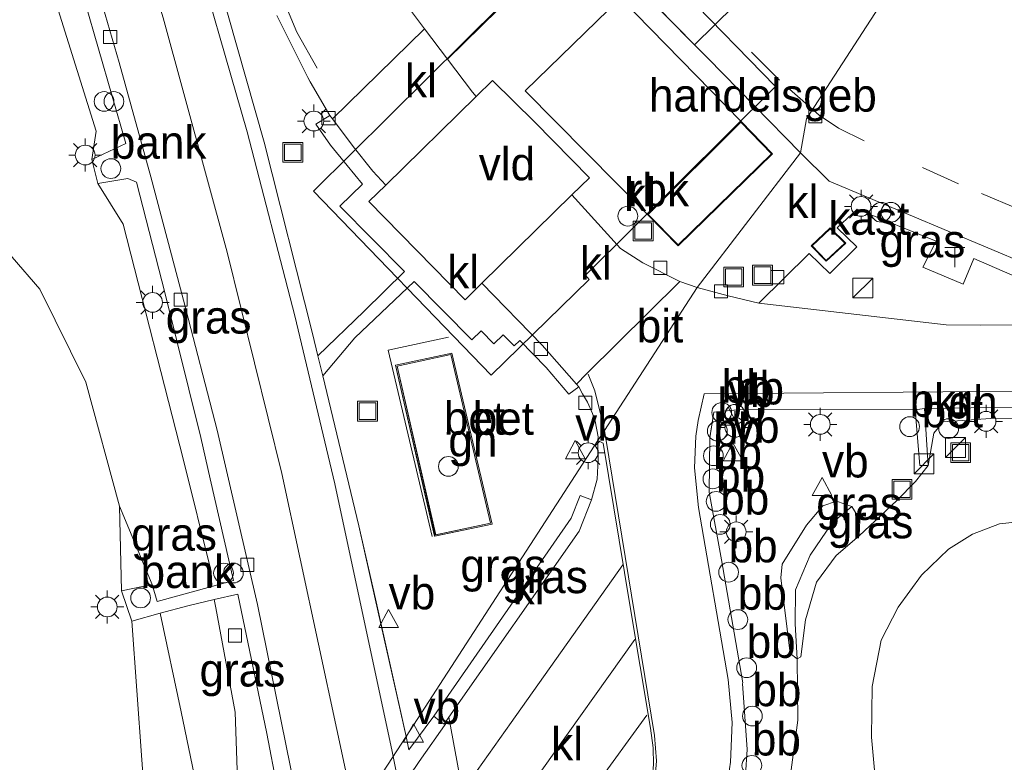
# Model space of a CAD drawing. Header units: millimetres. Extents: x 180000 to 190000, y 466229 to 468626.
# Tile 116 of 202: x 185551 to 185626, y 467535 to 467592. Entities that reach past the tile are written whole.
import ezdxf
from ezdxf.enums import TextEntityAlignment as Align

# ---------------------------------------------------------------- set-up
doc = ezdxf.new("R2010")
doc.units = ezdxf.units.MM
doc.linetypes.add('39strp', pattern=[12, 3, -9])
for name, color, linetype, lineweight in [('af-bs-rasterhekwerk', 8, 'hekwerk', 18), ('bp-b5-bomenstruiken', 93, 'Continuous', 18), ('bp-b5-bos', 93, 'Continuous', 18), ('bp-b5-grasland', 93, 'Continuous', 18), ('gr-bs-geleiderail', 213, 'geleiderail', 18), ('gw-bs-insteekwatergang', 93, 'Continuous', 18), ('gw-bs-kruinlijn', 93, 'Continuous', 18), ('gw-bs-teenlijn', 93, 'Continuous', 18), ('kd-bs-dakrand', 13, 'Continuous', 18), ('mk-bs-39streep 0.15', 8, '39strp', 18), ('mk-bs-streep 0.15', 8, 'Continuous', 18), ('og-b5-bebouwing', 173, 'Continuous', 18), ('og-bs-bebouwing', 173, 'Continuous', 18), ('og-bs-hulpgeometrie', 53, 'Continuous', 18), ('og-bs-inrichtingselement', 253, 'Continuous', 18), ('og-bs-overig', 253, 'Continuous', 18), ('vh-b5-verh_soort', 8, 'Continuous', 18), ('wh-bs-greppel', 133, 'greppel', 18), ('wh-bs-kolk', 8, 'Continuous', 18), ('wm-bs-lichtmast', 8, 'Continuous', 18), ('wm-bs-overig', 8, 'Continuous', 18), ('wm-bs-verkeersbord', 8, 'Continuous', 18)]:
    doc.layers.add(name, color=color, linetype=linetype, lineweight=lineweight)
doc.styles.add('rtw_iso', font='iso-rtw.shx')
doc.linetypes.add('geleiderail', pattern='A,2,-1,[175,RTW.shx,S=0.5,R=0,X=0,Y=0],-1', length=4)
doc.linetypes.add('greppel', pattern='A,25.5,-0.01,[14,RTW.shx,S=1,R=0,X=0,Y=0],1,[14,RTW.shx,S=1,R=0,X=0,Y=0],1,[14,RTW.shx,S=1,R=0,X=0,Y=0],1,[14,RTW.shx,S=1,R=0,X=0,Y=0],1,[14,RTW.shx,S=1,R=0,X=0,Y=0],0.5,-0.01', length=30.02)
doc.linetypes.add('hekwerk', pattern='A,7,-1.5,[1,RTW.shx,S=0.75,R=0,X=0,Y=0],-1.5', length=10)

# ---------------------------------------------------------------- blocks, each defined once
blk = doc.blocks.new('dtbattr-r')
at = {"style": 'rtw_iso'}
blk.add_attdef('TAG', text='', height=2.5, dxfattribs=at).set_placement((0, 0), align=Align.MIDDLE_CENTER)
blk = doc.blocks.new('verkeersbord')
for p, q in [((0, 0.75), (-0.75, -0.625)), ((0.75, -0.625), (0, 0.75)), ((-0.75, -0.625), (0.75, -0.625))]:
    blk.add_line(p, q)
blk = doc.blocks.new('dtbattr')
at = {"style": 'rtw_iso'}
blk.add_attdef('TAG', (0.591, 0.868), '', height=2.5, dxfattribs=at)
blk = doc.blocks.new('kolk')
blk.add_lwpolyline([(-0.5, -0.5), (0.5, -0.5), (0.5, 0.5), (-0.5, 0.5)], close=True)
blk = doc.blocks.new('dtb')
blk.add_circle((0, 0), 0.75)
blk = doc.blocks.new('put')
for p, q in [((0.75, 0.75), (-0.75, 0.75)), ((-0.75, 0.75), (-0.75, -0.75)), ((0.75, -0.75), (0.75, 0.75)), ((-0.75, -0.75), (0.75, -0.75))]:
    blk.add_line(p, q)
blk.add_lwpolyline([(-0.625, 0.625), (0.625, 0.625), (0.625, -0.625), (-0.625, -0.625)], close=True)
blk = doc.blocks.new('d33az_ACAD_1_FMEBLOCK32')
at = {"layer": 'bp-b5-grasland'}
for points in [[(-3.495, 17.268, 60.149), (0.861, 12.829, 60.262), (1.567, 13.518, 60.139), (2.55, 12.549, 60.143), (3.236, 13.217, 60.024), (4.08, 12.372, 60.048), (4.51, 12.781, 59.933), (6.497, 10.737, 59.973), (8.24, 8.714, 59.927), (8.977, 9.272, 59.798), (9.256, 8.747, 59.577), (9.642, 8.109, 59.563), (10.016, 7.254, 59.563), (10.22, 6.665, 59.558), (10.445, 5.474, 59.558), (10.435, 5.195, 59.473), (-4.115, -17.268, 60.108), (-6.45, -6.818, 60.168), (-7.692, -1.271, 60.132), (-10.445, 10.113, 60.086), (-8.015, 12.987, 60.174)], [(-4.915, 10.921, 60.42), (-1.949, -2.07, 60.37), (2.416, -1.141, 60.374), (-0.655, 11.837, 60.301)]]:
    blk.add_polyline3d(points, close=True, dxfattribs=at)
blk = doc.blocks.new('d33az_ACAD_1_FMEBLOCK48')
at = {"layer": 'bp-b5-grasland'}
for points in [[(-8.926, 57.348, 59.858), (-21.835, 57.545, 59.753), (-25.775, 57.27, 59.682), (-26.499, 56.416, 59.695), (-26.916, 53.948, 59.667), (-27.203, 58.279, 59.58), (-13.085, 58.492, 59.86)], [(-40.772, 30.476, 59.843), (-40.64, 32.411, 59.844), (-41.007, 37.408, 59.843), (-40.97, 37.461, 59.843), (-42.59, 46.807, 59.83), (-43.545, 51.935, 59.801), (-43.492, 56.071, 59.734), (-43.172, 58.002, 59.625), (-41.158, 58.207, 59.528), (-27.913, 58.187, 59.594), (-27.552, 53.956, 59.667), (-26.916, 53.948, 59.667), (-27.89, 52.735, 59.971), (-29.309, 51.299, 60.052), (-32.152, 48.617, 59.974), (-32.093, 49.859, 59.974), (-32.717, 50.842, 59.891), (-33.886, 51.251, 59.867), (-34.92, 50.888, 59.833), (-36.15, 49.438, 59.773), (-38.009, 46.479, 59.721), (-38.104, 45.423, 59.712), (-37.39, 39.69, 59.567), (-36.869, 39.274, 59.567), (-36.809, 34.621, 59.738), (-37.626, 28.621, 59.678)]]:
    blk.add_polyline3d(points, dxfattribs=at)
blk = doc.blocks.new('telefooncel')
for p, q in [((-0.75, 0.5), (0.75, 0.5)), ((0, 0.5), (0, -1))]:
    blk.add_line(p, q)
blk = doc.blocks.new('prullenbak')
for centre in [(-0.375, 0), (0.375, 0)]:
    blk.add_circle(centre, 0.75)
blk = doc.blocks.new('kast')
blk.add_line((-0.75, -0.75), (0.75, 0.75))
blk.add_lwpolyline([(-0.75, 0.75), (0.75, 0.75), (0.75, -0.75), (-0.75, -0.75)], close=True)
blk = doc.blocks.new('lantaarnpaal')
for p, q in [((-0.884, 0.884), (-0.53, 0.53)), ((0, 0.75), (0, 1.25)), ((0.53, 0.53), (0.884, 0.884)), ((-0.75, 0), (-1.25, 0)), ((0.75, 0), (1.25, 0)), ((-0.53, -0.53), (-0.884, -0.884)), ((0.53, -0.53), (0.884, -0.884)), ((0, -0.75), (0, -1.25))]:
    blk.add_line(p, q)
blk.add_circle((0, 0), 0.75)
blk = doc.blocks.new('d33az_ACAD_1_FMEBLOCK159')
at = {"layer": 'vh-b5-verh_soort'}
for points in [[(-4.016, 3.564, 59.601), (14.032, -4.031, 59.697), (13.58, -5.208, 59.716), (6.972, -2.307, 59.771), (6.163, -4.261, 59.759), (3.091, -2.968, 59.745), (4.095, -0.996, 59.74), (-1.898, 1.431, 59.576), (-3.412, 0.021, 59.669), (-1.907, -1.426, 59.682), (-3.957, -3.441, 59.682), (-5.519, -1.922, 59.681), (-9.359, -5.706, 59.582), (-11.663, -5.143, 59.536), (-14.032, -4.514, 59.639), (-6.177, 5.706, 59.736)], [(-5.374, -1.36, 59.657), (-4.232, -2.524, 59.657), (-2.745, -1.147, 59.657), (-3.925, 0.004, 59.657)]]:
    blk.add_polyline3d(points, close=True, dxfattribs=at)
blk = doc.blocks.new('d33az_ACAD_1_FMEBLOCK161')
at = {"layer": 'vh-b5-verh_soort'}
for points in [[(-163.009, 37.089, 59.95), (-159.152, 43.042, 60.108), (-158.952, 42.041, 60.213), (-157.055, 44.595, 60.244), (-156.614, 44.226, 60), (-156.268, 43.99, 60), (-155.908, 44.505, 59.99), (-151.505, 20.656, 60.224)], [(-140.39, 40.915, 59.983), (-140.413, 42.194, 59.988), (-140.621, 43.686, 59.954), (-142.184, 53.035, 59.9), (-144.213, 65.309, 59.791), (-144.603, 65.505, 59.473), (-144.114, 66.258, 59.782), (-137.079, 77.121, 59.639), (-134.711, 76.493, 59.536), (-132.406, 75.93, 59.582), (-118.173, 74.294, 59.759), (-115.592, 74.258, 59.759), (-107.693, 74.307, 59.883)], [(-109.015, 77.605, 59.697), (-127.064, 85.199, 59.601), (-129.224, 87.341, 59.736), (-128.785, 89.925, 59.609), (-119.345, 104.498, 59.69)], [(-105.713, 68.147, 59.86), (-119.831, 67.933, 59.58), (-120.542, 67.841, 59.594), (-133.787, 67.862, 59.528), (-135.8, 67.656, 59.625), (-136.121, 65.726, 59.734), (-136.173, 61.589, 59.801), (-135.219, 56.461, 59.83), (-133.599, 47.115, 59.843), (-133.636, 47.062, 59.843), (-133.268, 42.065, 59.844), (-133.401, 40.13, 59.843)]]:
    blk.add_polyline3d(points, dxfattribs=at)
blk = doc.blocks.new('d33az_ACAD_1_FMEBLOCK165')
at = {"layer": 'vh-b5-verh_soort'}
for points in [[(0.594, 6.953, 60.301), (3.666, -6.025, 60.374), (-0.7, -6.953, 60.37), (-3.666, 6.038, 60.42)], [(-3.545, 5.961, 60.42), (-0.624, -6.835, 60.37), (3.545, -5.947, 60.374), (0.519, 6.836, 60.301)]]:
    blk.add_polyline3d(points, close=True, dxfattribs=at)
blk = doc.blocks.new('d33az_ACAD_1_FMEBLOCK166')
at = {"layer": 'vh-b5-verh_soort'}
for points in [[(-2.839, 11.486, 59.582), (-1.275, 9.875, 59.692), (0.624, 9.883, 59.656), (1.062, 9.717, 59.645), (5.343, 5.354, 59.685), (6.35, 4.328, 59.695), (13.4, -2.855, 59.736), (5.545, -13.075, 59.639), (4.227, -12.629, 59.576), (1.42, -11.194, 59.661), (-0.258, -10.107, 59.661), (-3.948, -6.049, 59.686), (-2.617, -4.739, 59.703), (-6.775, -0.525, 59.674), (-9.966, 2.624, 59.734), (-11.203, 1.426, 59.733), (-11.49, 1.75, 59.746), (-13.4, 4.258, 59.721), (-4.403, 13.075, 59.589)], [(-0.267, 8.917, 59.876), (-7.486, 1.855, 59.894), (1.775, -7.538, 59.807), (4.106, -9.913, 59.807), (11.264, -2.925, 59.838), (8.883, -0.476, 59.838)]]:
    blk.add_polyline3d(points, close=True, dxfattribs=at)

msp = doc.modelspace()

# ---------------------------------------------------------------- linework, layer by layer
at = {"layer": 'af-bs-rasterhekwerk'}
msp.add_polyline3d([(185583.545, 467566.179, 60.301), (185579.48, 467565.304, 60.42), (185582.402, 467552.508, 60.37), (185586.57, 467553.396, 60.374), (185583.545, 467566.179, 60.301)], dxfattribs=at)
at = {"layer": 'bp-b5-bomenstruiken'}
for points in [[(185609.058, 467532.425, 59.678), (185609.875, 467538.425, 59.738), (185609.815, 467543.078, 59.567), (185610.096, 467543.232, 59.567), (185610.446, 467546.045, 59.587), (185611.285, 467548.9, 59.636), (185612.783, 467550.932, 59.805), (185614.532, 467552.421, 59.974), (185617.375, 467555.103, 60.052), (185618.794, 467556.539, 59.971), (185619.768, 467557.753, 59.667), (185620.185, 467560.22, 59.695), (185620.909, 467561.074, 59.682), (185624.849, 467561.349, 59.753), (185637.758, 467561.152, 59.858)], [(185627.52, 467553.598, 62.628), (185625.183, 467553.331, 62.464), (185623.117, 467552.544, 62.309), (185621.311, 467551.407, 62.259), (185619.261, 467549.447, 62.112), (185617.487, 467547.005, 62.042), (185616.203, 467544.497, 61.915), (185615.526, 467540.999, 61.796), (185615.461, 467537.156, 61.768), (185615.72, 467534.366, 61.735)]]:
    msp.add_polyline3d(points, dxfattribs=at)
at = {"layer": 'bp-b5-bos'}
for points in [[(185544.356, 467602.952, 61.578), (185547.01, 467589.675, 61.697), (185547.832, 467581.777, 62.744), (185548.382, 467577.622, 62.852), (185549.076, 467575.316, 62.718), (185550.285, 467573.571, 62.526), (185552.379, 467571.146, 62.421), (185555.869, 467564.079, 61.666), (185558.423, 467554.668, 60.979), (185558.573, 467548.243, 60.839), (185559.349, 467545.958, 60.875), (185560.493, 467530.17, 60.526), (185563.069, 467521.485, 60.377), (185566.335, 467515.85, 60.316), (185549.627, 467490.053, 59.94), (185512.478, 467432.701, 58.838)], [(185591.807, 467499.897, 59.88), (185593.56, 467504.524, 60.052), (185597.995, 467507.95, 60.385), (185602.905, 467512.712, 60.868), (185607.469, 467518.459, 61.268), (185612.449, 467525.972, 61.505), (185613.733, 467528.631, 61.563), (185615.115, 467531.553, 61.661), (185615.72, 467534.366, 61.735), (185615.461, 467537.156, 61.768), (185615.526, 467540.999, 61.796), (185616.203, 467544.497, 61.915), (185617.487, 467547.005, 62.042), (185619.261, 467549.447, 62.112), (185621.311, 467551.407, 62.259), (185623.117, 467552.544, 62.309), (185625.183, 467553.331, 62.464), (185627.52, 467553.598, 62.628)]]:
    msp.add_polyline3d(points, dxfattribs=at)
at = {"layer": 'bp-b5-grasland'}
for points in [[(185546.763, 467611.305, 59.873), (185550.104, 467609.174, 59.851), (185550.663, 467609.82, 59.766), (185553.183, 467601.732, 59.811), (185555.794, 467592.979, 59.87), (185558.902, 467582.198, 59.921), (185556.308, 467580.996, 59.94), (185556.642, 467583.145, 59.907), (185551.669, 467599.075, 59.83), (185549.039, 467608.628, 59.855)], [(185567.076, 467549.024, 60.218), (185565.422, 467548.572, 60.353), (185565.375, 467549.726, 60.04), (185563.282, 467558.163, 59.97), (185558.692, 467576.066, 59.954), (185556.776, 467579.168, 59.94), (185559.038, 467579.548, 59.931), (185559.714, 467579.264, 59.872), (185561.88, 467570.782, 59.917), (185564.595, 467559.895, 59.956), (185565.304, 467556.754, 60.105)], [(185594.655, 467556.733, 59.511), (185594.232, 467555.148, 59.621), (185593.369, 467555.479, 59.846), (185592.686, 467553.776, 59.876), (185590.045, 467549.969, 59.93), (185582.258, 467538.745, 60.244), (185580.36, 467536.191, 60.213), (185580.16, 467537.192, 60.108), (185594.71, 467559.655, 59.473), (185594.724, 467558.241, 59.491)], [(185609.684, 467545.75, 59.376), (185609.815, 467543.078, 59.567), (185609.294, 467543.494, 59.567), (185608.58, 467549.227, 59.712), (185608.675, 467550.283, 59.721), (185610.534, 467553.242, 59.773), (185611.764, 467554.692, 59.833), (185612.798, 467555.055, 59.867), (185613.967, 467554.646, 59.891), (185612.473, 467553.418, 59.319), (185610.812, 467550.961, 59.308), (185609.695, 467548.317, 59.395)], [(185560.906, 467548.737, 60.675), (185558.573, 467548.243, 60.839), (185558.423, 467554.668, 60.979)], [(185610.096, 467543.232, 59.567), (185609.815, 467543.078, 59.567), (185609.684, 467545.75, 59.376), (185609.695, 467548.317, 59.395), (185610.812, 467550.961, 59.308), (185612.473, 467553.418, 59.319), (185613.967, 467554.646, 59.891), (185614.591, 467553.663, 59.974), (185614.532, 467552.421, 59.974), (185612.783, 467550.932, 59.805), (185611.285, 467548.9, 59.636), (185610.446, 467546.045, 59.587)], [(185569.603, 467537.418, 60.156), (185571.172, 467529.237, 60.166), (185565.666, 467528.254, 60.501), (185565.575, 467528.606, 60.497), (185563.122, 467528.074, 60.626), (185563.456, 467526.689, 60.628), (185567.517, 467527.502, 60.254), (185571.408, 467528.254, 60.092), (185572.082, 467524.721, 60.132), (185566.335, 467515.85, 60.316), (185563.069, 467521.485, 60.377), (185560.493, 467530.17, 60.526), (185559.349, 467545.958, 60.875), (185561.499, 467546.544, 60.604), (185563.083, 467539.061, 60.687), (185564.23, 467533.57, 60.435), (185565.528, 467531.524, 60.306), (185566.238, 467531.022, 60.306), (185567.482, 467530.967, 60.192), (185567.185, 467539.03, 60.102), (185565.721, 467546.953, 60.053), (185565.611, 467547.587, 60.23), (185567.39, 467548.005, 60.134)], [(185567.185, 467539.03, 60.102), (185567.482, 467530.967, 60.192), (185566.238, 467531.022, 60.306), (185565.528, 467531.524, 60.306), (185564.23, 467533.57, 60.435), (185563.083, 467539.061, 60.687), (185561.499, 467546.544, 60.604), (185563.598, 467547.115, 60.339), (185565.611, 467547.587, 60.23), (185565.721, 467546.953, 60.053)]]:
    msp.add_polyline3d(points, close=True, dxfattribs=at)
for points in [[(185551.669, 467599.075, 59.83), (185556.642, 467583.145, 59.907), (185556.308, 467580.996, 59.94), (185556.776, 467579.168, 59.94), (185558.692, 467576.066, 59.954), (185563.282, 467558.163, 59.97), (185565.375, 467549.726, 60.04), (185565.422, 467548.572, 60.353), (185561.286, 467547.442, 60.689), (185560.906, 467548.737, 60.675), (185558.423, 467554.668, 60.979), (185555.869, 467564.079, 61.666), (185552.379, 467571.146, 62.421), (185550.285, 467573.571, 62.526), (185549.076, 467575.316, 62.718), (185548.382, 467577.622, 62.852), (185547.832, 467581.777, 62.744), (185547.01, 467589.675, 61.697), (185544.356, 467602.952, 61.578)], [(185570.357, 467591.904, 59.708), (185572.706, 467587.214, 59.715), (185572.872, 467586.882, 59.715), (185574.383, 467584.318, 59.715), (185573.309, 467583.679, 59.715), (185574.418, 467582.062, 59.715), (185575.688, 467580.521, 59.896), (185576.849, 467579.108, 59.881), (185575.128, 467577.438, 59.978), (185580.034, 467572.483, 60.136), (185576.97, 467569.484, 60.186), (185573.464, 467566.084, 60.08), (185573.057, 467567.769, 60.073), (185569.393, 467582.313, 59.972), (185565.299, 467596.744, 59.908)], [(185631.619, 467568.457, 59.883), (185623.721, 467568.408, 59.759), (185621.139, 467568.444, 59.759), (185606.906, 467570.08, 59.582), (185610.746, 467573.863, 59.681), (185612.308, 467572.345, 59.682), (185614.359, 467574.359, 59.682), (185612.853, 467575.806, 59.669), (185614.368, 467577.216, 59.576), (185620.361, 467574.789, 59.74), (185619.356, 467572.817, 59.745), (185622.428, 467571.525, 59.759), (185623.237, 467573.479, 59.771), (185629.845, 467570.577, 59.716)]]:
    msp.add_polyline3d(points, dxfattribs=at)
at = {"layer": 'gr-bs-geleiderail'}
msp.add_polyline3d([(185582.128, 467552.379, 61.304), (185578.796, 467566.513, 61.157), (185583.369, 467567.501, 61.11)], dxfattribs=at)
at = {"layer": 'gw-bs-insteekwatergang'}
msp.add_polyline3d([(185609.815, 467543.078, 59.567), (185609.294, 467543.494, 59.567), (185608.58, 467549.227, 59.712), (185608.675, 467550.283, 59.721), (185610.534, 467553.242, 59.773), (185611.764, 467554.692, 59.833), (185612.798, 467555.055, 59.867), (185613.967, 467554.646, 59.891), (185614.591, 467553.663, 59.974), (185614.532, 467552.421, 59.974), (185612.783, 467550.932, 59.805), (185611.285, 467548.9, 59.636), (185610.446, 467546.045, 59.587), (185610.096, 467543.232, 59.567), (185609.815, 467543.078, 59.567)], dxfattribs=at)
at = {"layer": 'gw-bs-kruinlijn'}
for points in [[(185560.906, 467548.737, 60.675), (185558.423, 467554.668, 60.979), (185555.869, 467564.079, 61.666), (185552.379, 467571.146, 62.421), (185550.285, 467573.571, 62.526), (185549.076, 467575.316, 62.718), (185548.382, 467577.622, 62.852), (185547.832, 467581.777, 62.744), (185547.01, 467589.675, 61.697), (185544.356, 467602.952, 61.578), (185540.803, 467615.718, 61.335), (185536.095, 467629.056, 61.343), (185532.588, 467637.692, 61.546)], [(185649.627, 467542.275, 63.104), (185648.612, 467544.886, 63.071), (185647.412, 467546.832, 63.075), (185645.707, 467548.732, 63.087), (185643.912, 467550.283, 63.099), (185641.706, 467551.415, 63.083), (185637.108, 467552.593, 62.915), (185630.165, 467553.463, 62.809), (185627.52, 467553.598, 62.628), (185625.183, 467553.331, 62.464), (185623.117, 467552.544, 62.309), (185621.311, 467551.407, 62.259), (185619.261, 467549.447, 62.112), (185617.487, 467547.005, 62.042), (185616.203, 467544.497, 61.915), (185615.526, 467540.999, 61.796), (185615.461, 467537.156, 61.768), (185615.72, 467534.366, 61.735), (185615.115, 467531.553, 61.661), (185613.733, 467528.631, 61.563), (185612.449, 467525.972, 61.505)], [(185567.482, 467530.967, 60.192), (185566.238, 467531.022, 60.306), (185565.528, 467531.524, 60.306), (185564.23, 467533.57, 60.435), (185563.083, 467539.061, 60.687), (185561.499, 467546.544, 60.604)]]:
    msp.add_polyline3d(points, dxfattribs=at)
at = {"layer": 'gw-bs-teenlijn'}
for points in [[(185556.308, 467580.996, 59.94), (185556.642, 467583.145, 59.907), (185551.669, 467599.075, 59.83), (185549.039, 467608.628, 59.855), (185546.763, 467611.305, 59.873), (185546.705, 467614.234, 59.817), (185545.625, 467618.857, 59.767), (185541.897, 467628.789, 59.733), (185538.566, 467639.007, 59.439), (185534.926, 467648.793, 59.229)], [(185565.422, 467548.572, 60.353), (185565.375, 467549.726, 60.04), (185563.282, 467558.163, 59.97), (185558.692, 467576.066, 59.954), (185556.776, 467579.168, 59.94)], [(185624.849, 467561.349, 59.753), (185620.909, 467561.074, 59.682), (185620.185, 467560.22, 59.695), (185619.768, 467557.753, 59.667)], [(185624.849, 467561.349, 59.753), (185637.758, 467561.152, 59.858), (185643.806, 467559.922, 60.006), (185647.266, 467558.32, 60.002), (185651.242, 467555.534, 60.055)], [(185614.532, 467552.421, 59.974), (185617.375, 467555.103, 60.052), (185618.794, 467556.539, 59.971), (185619.768, 467557.753, 59.667)], [(185565.611, 467547.587, 60.23), (185565.721, 467546.953, 60.053), (185567.185, 467539.03, 60.102), (185567.482, 467530.967, 60.192)], [(185593.56, 467504.524, 60.052), (185595.967, 467510.655, 59.948), (185602.44, 467520.102, 59.82), (185606.46, 467525.453, 59.746), (185609.058, 467532.425, 59.678), (185609.875, 467538.425, 59.738), (185609.815, 467543.078, 59.567)]]:
    msp.add_polyline3d(points, dxfattribs=at)
at = {"layer": 'kd-bs-dakrand'}
for points in [[(185598.531, 467576.812, 63.687), (185605.563, 467583.809, 63.785)], [(185598.531, 467576.812, 63.687), (185600.795, 467574.504, 63.687), (185607.882, 467581.421, 63.683), (185605.563, 467583.809, 63.785)], [(185612.034, 467573.33, 61.774), (185610.963, 467574.424, 61.721), (185612.34, 467575.72, 61.933), (185613.449, 467574.64, 61.99), (185612.034, 467573.33, 61.774)]]:
    msp.add_polyline3d(points, dxfattribs=at)
at = {"layer": 'mk-bs-39streep 0.15'}
for points in [[(185622.067, 467579.152, 59.706), (185614.904, 467582.397, 59.712), (185612.957, 467583.369, 59.716), (185611.489, 467584.34, 59.652), (185608.483, 467587.014, 59.679), (185603.942, 467591.59, 59.655)], [(185637.602, 467572.526, 59.837), (185622.067, 467579.152, 59.706)]]:
    msp.add_polyline3d(points, dxfattribs=at)
at = {"layer": 'mk-bs-streep 0.15'}
for points in [[(185551.526, 467650.163, 59.415), (185547.645, 467658.888, 59.334), (185543.339, 467667.667, 59.241), (185539.363, 467674.91, 59.178), (185535.067, 467682.007, 59.088), (185530.09, 467689.309, 59.038), (185522.582, 467699.575, 58.925), (185527.206, 467691.399, 58.978), (185533.388, 467679.572, 59.149), (185537.951, 467670.24, 59.348), (185541.731, 467661.598, 59.488), (185547.49, 467646.903, 59.651), (185553.028, 467631.657, 59.774), (185558.256, 467615.989, 59.844), (185563.527, 467599, 59.935), (185568.095, 467583.096, 59.994), (185571.729, 467569.134, 60.062), (185574.747, 467556.364, 60.126), (185579.105, 467536.058, 60.21), (185579.18, 467535.68, 60.211)], [(185551.526, 467650.163, 59.415), (185554.15, 467643.919, 59.503), (185558.789, 467631.27, 59.659), (185564.069, 467614.755, 59.709), (185569.479, 467597.197, 59.689), (185570.704, 467593.46, 59.683), (185571.875, 467590.649, 59.683), (185573.415, 467587.912, 59.683)], [(185593.974, 467564.702, 59.74), (185594.468, 467563.432, 59.764), (185595.091, 467560.971, 59.783), (185595.198, 467560.408, 59.782), (185595.285, 467559.952, 59.781)], [(185654.168, 467561.351, 59.954), (185651.652, 467562.399, 59.945), (185647.747, 467563.524, 59.921), (185642.899, 467563.725, 59.937), (185626.931, 467563.398, 59.745), (185602.758, 467563.191, 59.796), (185602.312, 467561.17, 59.803), (185602.128, 467559.997, 59.792)], [(185584.182, 467509.144, 60.254), (185596.467, 467526.697, 60.062), (185597.607, 467528.684, 60.038), (185598.406, 467530.729, 60.011), (185598.987, 467533.168, 59.988), (185599.154, 467535.348, 59.971), (185599, 467537.282, 59.959), (185595.285, 467559.952, 59.781)], [(185602.128, 467559.997, 59.792), (185602.024, 467557.573, 59.801), (185602.346, 467554.584, 59.814), (185604.592, 467541.512, 59.847), (185604.889, 467538.253, 59.852), (185604.773, 467535.244, 59.866), (185604.467, 467533.221, 59.882), (185603.743, 467530.847, 59.904), (185602.664, 467528.578, 59.94), (185600.024, 467524.436, 60.013), (185591.551, 467512.25, 60.181), (185589.183, 467508.404, 60.215), (185587.817, 467505.585, 60.234), (185586.925, 467503.15, 60.24)], [(185596.588, 467550.227, 59.866), (185588.117, 467538.261, 60.183), (185580.819, 467527.936, 60.229)], [(185581.84, 467522.517, 60.235), (185590.446, 467534.639, 60.155), (185597.522, 467544.56, 59.899)], [(185598.43, 467538.804, 59.946), (185590.468, 467527.897, 60.197), (185582.777, 467517.376, 60.233)], [(185579.686, 467533.134, 60.214), (185581.153, 467535.306, 60.214), (185583.247, 467538.293, 60.214)], [(185579.18, 467535.68, 60.211), (185579.686, 467533.134, 60.214)]]:
    msp.add_polyline3d(points, dxfattribs=at)
at = {"layer": 'og-b5-bebouwing'}
for points in [[(185618.09, 467609.43, 66.201), (185610.673, 467602.205, 66.209), (185610.293, 467602.61, 66.209), (185601.222, 467593.681, 66.209), (185608.171, 467586.523, 66.209), (185593.759, 467572.204, 66.209), (185594.056, 467571.869, 66.209), (185586.622, 467564.611, 66.209), (185573.124, 467578.586, 66.209), (185587.425, 467592.757, 66.215), (185580.437, 467599.962, 66.215), (185604.42, 467623.354, 66.263)], [(185607.953, 467581.42, 59.838), (185600.794, 467574.433, 59.807), (185598.464, 467576.808, 59.807), (185589.202, 467586.201, 59.894), (185596.421, 467593.263, 59.876), (185605.572, 467583.87, 59.838)], [(185613.521, 467574.639, 59.657), (185612.033, 467573.261, 59.657), (185610.892, 467574.426, 59.657), (185612.34, 467575.79, 59.657)]]:
    msp.add_polyline3d(points, close=True, dxfattribs=at)
at = {"layer": 'og-bs-hulpgeometrie'}
for points in [[(185512.478, 467432.701, 58.838), (185549.627, 467490.053, 59.94), (185566.335, 467515.85, 60.316), (185572.082, 467524.721, 60.132), (185573.049, 467526.214, 60.138), (185576.304, 467531.239, 59.95), (185580.16, 467537.192, 60.108), (185594.71, 467559.655, 59.473), (185595.198, 467560.408, 59.782), (185602.234, 467571.271, 59.639), (185610.089, 467581.491, 59.736), (185610.527, 467584.075, 59.609), (185619.967, 467598.648, 59.69)], [(185613.967, 467554.646, 59.891), (185612.473, 467553.418, 59.319)], [(185609.815, 467543.078, 59.567), (185609.684, 467545.75, 59.376)]]:
    msp.add_polyline3d(points, dxfattribs=at)
at = {"layer": 'vh-b5-verh_soort'}
for points in [[(185576.304, 467531.239, 59.95), (185573.049, 467526.214, 60.138), (185571.752, 467533.128, 60.1), (185568.891, 467547.204, 60.006), (185565.826, 467560.454, 59.952), (185563.278, 467570.316, 59.861), (185560.782, 467579.68, 59.785), (185558.401, 467588.346, 59.767), (185555.391, 467598.702, 59.706), (185552.677, 467607.469, 59.681), (185545.505, 467629.238, 59.555), (185543.168, 467636.143, 59.537), (185542.586, 467638.646, 59.528), (185542.25, 467641.505, 59.528), (185541.938, 467645.216, 59.417), (185541.363, 467648.826, 59.45), (185540.541, 467652.368, 59.439), (185540.159, 467653.491, 59.365), (185540.807, 467653.738, 59.326), (185545.936, 467640.091, 59.4), (185554.992, 467613.679, 59.455), (185561.732, 467591.735, 59.882), (185566.585, 467573.958, 59.882), (185570.744, 467557.15, 59.878)], [(185572.072, 467621.687, 59.553), (185576.389, 467617.326, 59.556), (185577.388, 467618.279, 59.556), (185582.967, 467612.517, 59.502), (185582.69, 467607.212, 59.627), (185586.222, 467603.637, 59.636), (185589.411, 467600.334, 59.603), (185592.285, 467597.42, 59.589), (185583.288, 467588.604, 59.721), (185581.542, 467590.896, 59.698), (185580.257, 467592.631, 59.673), (185578.454, 467596.678, 59.694), (185578.033, 467597.692, 59.641), (185584.359, 467603.9, 59.794), (185581.519, 467606.817, 59.776), (185581.788, 467612.059, 59.702), (185577.318, 467616.523, 59.703), (185576.445, 467615.695, 59.701), (185568.876, 467623.409, 59.702), (185570.635, 467625.312, 59.525), (185573.04, 467622.769, 59.553)], [(185600.654, 467620.192, 59.627), (185615.963, 467605.048, 59.627), (185616.05, 467603.856, 59.627), (185616.236, 467603.665, 59.63), (185615.64, 467603.1, 59.678), (185602.032, 467589.7, 59.685), (185597.751, 467594.063, 59.645), (185597.313, 467594.229, 59.656), (185595.413, 467594.221, 59.692), (185593.85, 467595.832, 59.582), (185605.428, 467607.123, 59.618), (185597.805, 467614.95, 59.657), (185586.222, 467603.637, 59.636), (185582.69, 467607.212, 59.627), (185582.967, 467612.517, 59.502), (185583.339, 467612.877, 59.548), (185594.844, 467624.054, 59.623), (185595.551, 467624.788, 59.576), (185596.377, 467624.098, 59.572)], [(185610.527, 467584.075, 59.609), (185610.089, 467581.491, 59.736), (185603.039, 467588.674, 59.695), (185602.032, 467589.7, 59.685), (185615.64, 467603.1, 59.678), (185616.236, 467603.665, 59.63), (185620.422, 467599.352, 59.694), (185619.967, 467598.648, 59.69)], [(185585.486, 467585.772, 59.733), (185578.627, 467579.033, 59.721), (185577.633, 467580.101, 59.731), (185576.131, 467581.969, 59.728), (185574.573, 467584.075, 59.704), (185581.542, 467590.896, 59.698), (185583.288, 467588.604, 59.721), (185585.198, 467586.096, 59.746)], [(185585.904, 467571.603, 59.692), (185584.64, 467570.348, 59.717), (185577.34, 467577.793, 59.787), (185578.627, 467579.033, 59.721), (185585.486, 467585.772, 59.733), (185586.722, 467586.97, 59.734), (185589.914, 467583.821, 59.674), (185594.071, 467579.607, 59.703), (185592.74, 467578.297, 59.686)], [(185577.34, 467577.793, 59.787), (185584.64, 467570.348, 59.717), (185585.904, 467571.603, 59.692), (185590.472, 467566.89, 59.594), (185593.085, 467563.943, 59.594), (185593.252, 467563.732, 59.798), (185592.515, 467563.174, 59.927), (185590.772, 467565.197, 59.973), (185588.785, 467567.241, 59.933), (185588.355, 467566.832, 60.048), (185587.511, 467567.677, 60.024), (185586.825, 467567.009, 60.143), (185585.842, 467567.978, 60.139), (185585.136, 467567.289, 60.262), (185580.78, 467571.728, 60.149), (185576.26, 467567.447, 60.174), (185573.83, 467564.573, 60.086), (185573.464, 467566.084, 60.08), (185576.97, 467569.484, 60.186), (185580.034, 467572.483, 60.136), (185575.128, 467577.438, 59.978), (185576.849, 467579.108, 59.881), (185575.688, 467580.521, 59.896), (185574.418, 467582.062, 59.715), (185573.309, 467583.679, 59.715), (185574.383, 467584.318, 59.715), (185574.573, 467584.075, 59.704), (185576.131, 467581.969, 59.728), (185577.633, 467580.101, 59.731), (185578.627, 467579.033, 59.721)], [(185593.84, 467564.723, 59.581), (185593.085, 467563.943, 59.594), (185590.472, 467566.89, 59.594), (185585.904, 467571.603, 59.692), (185592.74, 467578.297, 59.686), (185596.431, 467574.239, 59.661), (185598.108, 467573.152, 59.661), (185600.916, 467571.716, 59.576)], [(185595.198, 467560.408, 59.782), (185594.71, 467559.655, 59.473), (185594.72, 467559.934, 59.558), (185594.495, 467561.125, 59.558), (185594.291, 467561.714, 59.563), (185593.917, 467562.569, 59.563), (185593.531, 467563.207, 59.577), (185593.252, 467563.732, 59.798), (185593.085, 467563.943, 59.594), (185593.84, 467564.723, 59.581), (185600.916, 467571.716, 59.576), (185602.234, 467571.271, 59.639)], [(185586.57, 467553.396, 60.374), (185582.402, 467552.508, 60.37), (185579.48, 467565.304, 60.42), (185583.545, 467566.179, 60.301)], [(185619.481, 467562.083, 59.58), (185619.768, 467557.753, 59.667), (185619.132, 467557.76, 59.667), (185618.771, 467561.991, 59.594)], [(185589.944, 467517.804, 60.208), (185587.807, 467514.806, 60.224), (185583.405, 467538.655, 59.99), (185593.284, 467552.771, 59.709), (185594.232, 467555.148, 59.621), (185594.655, 467556.733, 59.511), (185594.724, 467558.241, 59.491), (185594.71, 467559.655, 59.473), (185595.099, 467559.459, 59.791), (185597.128, 467547.185, 59.9), (185598.691, 467537.836, 59.954), (185598.899, 467536.344, 59.988), (185598.922, 467535.065, 59.983), (185598.78, 467533.445, 59.987), (185598.529, 467531.988, 60.004), (185598.189, 467530.779, 60.005), (185597.815, 467529.764, 60.024), (185597.004, 467528.025, 60.041), (185596.347, 467526.961, 60.058)], [(185583.405, 467538.655, 59.99), (185583.045, 467538.14, 60), (185582.699, 467538.376, 60), (185582.258, 467538.745, 60.244), (185590.045, 467549.969, 59.93), (185592.686, 467553.776, 59.876), (185593.369, 467555.479, 59.846), (185594.232, 467555.148, 59.621), (185593.284, 467552.771, 59.709)]]:
    msp.add_polyline3d(points, close=True, dxfattribs=at)
for points in [[(185555.391, 467598.702, 59.706), (185558.401, 467588.346, 59.767), (185560.782, 467579.68, 59.785), (185563.278, 467570.316, 59.861), (185565.826, 467560.454, 59.952), (185568.891, 467547.204, 60.006), (185571.752, 467533.128, 60.1)], [(185565.299, 467596.744, 59.908), (185569.393, 467582.313, 59.972), (185573.057, 467567.769, 60.073), (185573.464, 467566.084, 60.08), (185573.83, 467564.573, 60.086), (185576.583, 467553.189, 60.132), (185577.824, 467547.642, 60.168), (185580.16, 467537.192, 60.108), (185576.304, 467531.239, 59.95), (185570.744, 467557.15, 59.878), (185566.585, 467573.958, 59.882), (185561.732, 467591.735, 59.882)], [(185571.172, 467529.237, 60.166), (185569.603, 467537.418, 60.156), (185567.39, 467548.005, 60.134), (185565.611, 467547.587, 60.23), (185563.598, 467547.115, 60.339), (185561.499, 467546.544, 60.604), (185559.349, 467545.958, 60.875), (185558.573, 467548.243, 60.839), (185560.906, 467548.737, 60.675), (185561.286, 467547.442, 60.689), (185565.422, 467548.572, 60.353), (185567.076, 467549.024, 60.218), (185565.304, 467556.754, 60.105), (185564.595, 467559.895, 59.956), (185561.88, 467570.782, 59.917), (185559.714, 467579.264, 59.872), (185559.038, 467579.548, 59.931), (185556.776, 467579.168, 59.94), (185556.308, 467580.996, 59.94), (185558.902, 467582.198, 59.921), (185555.794, 467592.979, 59.87)], [(185580.257, 467592.631, 59.673), (185581.542, 467590.896, 59.698), (185574.573, 467584.075, 59.704), (185574.383, 467584.318, 59.715), (185572.872, 467586.882, 59.715), (185572.706, 467587.214, 59.715), (185570.357, 467591.904, 59.708)]]:
    msp.add_polyline3d(points, dxfattribs=at)
at = {"layer": 'wh-bs-greppel'}
msp.add_polyline3d([(185609.684, 467545.75, 59.376), (185609.695, 467548.317, 59.395), (185610.812, 467550.961, 59.308), (185612.473, 467553.418, 59.319)], dxfattribs=at)

# ---------------------------------------------------------------- block references
at = {"layer": 'bp-b5-grasland'}
ref = msp.add_blockref('dtbattr-r', (185616.076, 467572.812, 59.769), dxfattribs=at)
ref.add_attrib('TAG', 'gras', dxfattribs={"layer": '0', "height": 2.5, "style": 'rtw_iso'}).set_placement((185616.076, 467572.812, 59.769), align=Align.BOTTOM_LEFT)
for name, p in [('d33az_ACAD_1_FMEBLOCK32', (185584.275, 467554.46)), ('d33az_ACAD_1_FMEBLOCK48', (185646.684, 467503.804))]:
    msp.add_blockref(name, p, dxfattribs=at)
ref = msp.add_blockref('dtbattr-r', (185561.926, 467567.025, 60.023), dxfattribs=at)
ref.add_attrib('TAG', 'gras', dxfattribs={"layer": '0', "height": 2.5, "style": 'rtw_iso'}).set_placement((185561.926, 467567.025, 60.023), align=Align.BOTTOM_LEFT)
ref = msp.add_blockref('dtbattr-r', (185611.273, 467552.879, 59.611), dxfattribs=at)
ref.add_attrib('TAG', 'gras', dxfattribs={"layer": '0', "height": 2.5, "style": 'rtw_iso'}).set_placement((185611.273, 467552.879, 59.611), align=Align.BOTTOM_LEFT)
ref = msp.add_blockref('dtbattr-r', (185612.137, 467551.489, 59.617), dxfattribs=at)
ref.add_attrib('TAG', 'gras', dxfattribs={"layer": '0', "height": 2.5, "style": 'rtw_iso'}).set_placement((185612.137, 467551.489, 59.617), align=Align.BOTTOM_LEFT)
ref = msp.add_blockref('dtbattr-r', (185559.301, 467550.549, 60.831), dxfattribs=at)
ref.add_attrib('TAG', 'gras', dxfattribs={"layer": '0', "height": 2.5, "style": 'rtw_iso'}).set_placement((185559.301, 467550.549, 60.831), align=Align.BOTTOM_LEFT)
ref = msp.add_blockref('dtbattr-r', (185584.275, 467548.175, 59.922), dxfattribs=at)
ref.add_attrib('TAG', 'gras', dxfattribs={"layer": '0', "height": 2.5, "style": 'rtw_iso'}).set_placement((185584.275, 467548.175, 59.922), align=Align.BOTTOM_LEFT)
ref = msp.add_blockref('dtbattr-r', (185587.442, 467547.326, 59.831), dxfattribs=at)
ref.add_attrib('TAG', 'gras', dxfattribs={"layer": '0', "height": 2.5, "style": 'rtw_iso'}).set_placement((185587.442, 467547.326, 59.831), align=Align.BOTTOM_LEFT)
ref = msp.add_blockref('dtbattr-r', (185564.49, 467540.242, 60.325), dxfattribs=at)
ref.add_attrib('TAG', 'gras', dxfattribs={"layer": '0', "height": 2.5, "style": 'rtw_iso'}).set_placement((185564.49, 467540.242, 60.325), align=Align.BOTTOM_LEFT)
at = {"layer": 'og-b5-bebouwing'}
ref = msp.add_blockref('dtbattr-r', (185598.577, 467583.871, 59.843), dxfattribs=at)
ref.add_attrib('TAG', 'handelsgeb', dxfattribs={"layer": '0', "height": 2.5, "style": 'rtw_iso'}).set_placement((185598.577, 467583.871, 59.843), align=Align.BOTTOM_LEFT)
ref = msp.add_blockref('dtbattr-r', (185612.198, 467574.525, 59.657), dxfattribs=at)
ref.add_attrib('TAG', 'kast', dxfattribs={"layer": '0', "height": 2.5, "style": 'rtw_iso'}).set_placement((185612.198, 467574.525, 59.657), align=Align.BOTTOM_LEFT)
at = {"layer": 'og-bs-bebouwing'}
ref = msp.add_blockref('dtbattr', (185621.317, 467560.564, 60.009), dxfattribs=at)
ref.add_attrib('TAG', 'gh', dxfattribs={"layer": '0', "height": 2.5, "style": 'rtw_iso'}).set_placement((185621.317, 467560.564, 60.009), align=Align.BOTTOM_LEFT)
ref = msp.add_blockref('dtbattr', (185583.365, 467557.695, 60.3), dxfattribs=at)
ref.add_attrib('TAG', 'gh', dxfattribs={"layer": '0', "height": 2.5, "style": 'rtw_iso'}).set_placement((185583.365, 467557.695, 60.3), align=Align.BOTTOM_LEFT)
for p in [(185621.317, 467560.564, 60.009), (185583.365, 467557.695, 60.3)]:
    msp.add_blockref('dtb', p, dxfattribs=at)
at = {"layer": 'og-bs-inrichtingselement'}
for name, p in [('prullenbak', (185557.618, 467585.392, 59.801)), ('dtb', (185557.761, 467580.292, 59.981)), ('prullenbak', (185616.56, 467576.979, 59.704)), ('dtb', (185596.978, 467576.689, 59.849)), ('put', (185598.139, 467575.56, 59.835)), ('telefooncel', (185621.782, 467573.803, 59.694)), ('put', (185605.001, 467572.069, 59.701)), ('put', (185607.194, 467572.211, 59.71)), ('kast', (185614.805, 467571.242, 59.788)), ('dtb', (185618.356, 467560.71, 59.844)), ('kast', (185621.832, 467559.127, 59.769)), ('put', (185622.222, 467558.739, 60.361)), ('kast', (185619.438, 467557.892, 59.645)), ('put', (185617.781, 467555.948, 60.359)), ('prullenbak', (185566.685, 467549.602, 59.985)), ('dtb', (185560.016, 467547.712, 60.563))]:
    msp.add_blockref(name, p, dxfattribs=at)
ref = msp.add_blockref('dtbattr', (185557.761, 467580.292, 59.981), dxfattribs=at)
ref.add_attrib('TAG', 'bank', dxfattribs={"layer": '0', "height": 2.5, "style": 'rtw_iso'}).set_placement((185557.761, 467580.292, 59.981), align=Align.BOTTOM_LEFT)
ref = msp.add_blockref('dtbattr', (185596.978, 467576.689, 59.849), dxfattribs=at)
ref.add_attrib('TAG', 'rbk', dxfattribs={"layer": '0', "height": 2.5, "style": 'rtw_iso'}).set_placement((185596.978, 467576.689, 59.849), align=Align.BOTTOM_LEFT)
ref = msp.add_blockref('dtbattr', (185618.356, 467560.71, 59.844), dxfattribs=at)
ref.add_attrib('TAG', 'bkr', dxfattribs={"layer": '0', "height": 2.5, "style": 'rtw_iso'}).set_placement((185618.356, 467560.71, 59.844), align=Align.BOTTOM_LEFT)
ref = msp.add_blockref('dtbattr', (185560.016, 467547.712, 60.563), dxfattribs=at)
ref.add_attrib('TAG', 'bank', dxfattribs={"layer": '0', "height": 2.5, "style": 'rtw_iso'}).set_placement((185560.016, 467547.712, 60.563), align=Align.BOTTOM_LEFT)
at = {"layer": 'og-bs-overig'}
for p in [(185571.564, 467581.531, 59.992), (185577.231, 467561.884, 60.362)]:
    msp.add_blockref('put', p, dxfattribs=at)
at = {"layer": 'vh-b5-verh_soort'}
for name, p in [('d33az_ACAD_1_FMEBLOCK161', (185739.312, 467494.15)), ('d33az_ACAD_1_FMEBLOCK166', (185596.688, 467584.346)), ('d33az_ACAD_1_FMEBLOCK159', (185616.265, 467575.785)), ('d33az_ACAD_1_FMEBLOCK165', (185583.025, 467559.343))]:
    msp.add_blockref(name, p, dxfattribs=at)
ref = msp.add_blockref('dtbattr-r', (185580.073, 467584.965, 59.723), dxfattribs=at)
ref.add_attrib('TAG', 'kl', dxfattribs={"layer": '0', "height": 2.5, "style": 'rtw_iso'}).set_placement((185580.073, 467584.965, 59.723), align=Align.BOTTOM_LEFT)
ref = msp.add_blockref('dtbattr-r', (185585.673, 467578.659, 59.716), dxfattribs=at)
ref.add_attrib('TAG', 'vld', dxfattribs={"layer": '0', "height": 2.5, "style": 'rtw_iso'}).set_placement((185585.673, 467578.659, 59.716), align=Align.BOTTOM_LEFT)
ref = msp.add_blockref('dtbattr-r', (185596.688, 467576.34, 59.674), dxfattribs=at)
ref.add_attrib('TAG', 'kl', dxfattribs={"layer": '0', "height": 2.5, "style": 'rtw_iso'}).set_placement((185596.688, 467576.34, 59.674), align=Align.BOTTOM_LEFT)
ref = msp.add_blockref('dtbattr-r', (185609.02, 467575.785, 59.676), dxfattribs=at)
ref.add_attrib('TAG', 'kl', dxfattribs={"layer": '0', "height": 2.5, "style": 'rtw_iso'}).set_placement((185609.02, 467575.785, 59.676), align=Align.BOTTOM_LEFT)
ref = msp.add_blockref('dtbattr-r', (185593.343, 467571.12, 59.631), dxfattribs=at)
ref.add_attrib('TAG', 'kl', dxfattribs={"layer": '0', "height": 2.5, "style": 'rtw_iso'}).set_placement((185593.343, 467571.12, 59.631), align=Align.BOTTOM_LEFT)
ref = msp.add_blockref('dtbattr-r', (185583.281, 467570.457, 59.908), dxfattribs=at)
ref.add_attrib('TAG', 'kl', dxfattribs={"layer": '0', "height": 2.5, "style": 'rtw_iso'}).set_placement((185583.281, 467570.457, 59.908), align=Align.BOTTOM_LEFT)
ref = msp.add_blockref('dtbattr-r', (185597.659, 467566.353, 59.605), dxfattribs=at)
ref.add_attrib('TAG', 'bit', dxfattribs={"layer": '0', "height": 2.5, "style": 'rtw_iso'}).set_placement((185597.659, 467566.353, 59.605), align=Align.BOTTOM_LEFT)
ref = msp.add_blockref('dtbattr-r', (185619.269, 467559.907, 59.627), dxfattribs=at)
ref.add_attrib('TAG', 'bet', dxfattribs={"layer": '0', "height": 2.5, "style": 'rtw_iso'}).set_placement((185619.269, 467559.907, 59.627), align=Align.BOTTOM_LEFT)
ref = msp.add_blockref('dtbattr-r', (185583.025, 467559.354, 60.366), dxfattribs=at)
ref.add_attrib('TAG', 'bet', dxfattribs={"layer": '0', "height": 2.5, "style": 'rtw_iso'}).set_placement((185583.025, 467559.354, 60.366), align=Align.BOTTOM_LEFT)
ref = msp.add_blockref('dtbattr-r', (185585.214, 467559.343, 60.366), dxfattribs=at)
ref.add_attrib('TAG', 'bet', dxfattribs={"layer": '0', "height": 2.5, "style": 'rtw_iso'}).set_placement((185585.214, 467559.343, 60.366), align=Align.BOTTOM_LEFT)
ref = msp.add_blockref('dtbattr-r', (185588.245, 467546.473, 59.913), dxfattribs=at)
ref.add_attrib('TAG', 'kl', dxfattribs={"layer": '0', "height": 2.5, "style": 'rtw_iso'}).set_placement((185588.245, 467546.473, 59.913), align=Align.BOTTOM_LEFT)
ref = msp.add_blockref('dtbattr-r', (185591.163, 467534.645, 59.893), dxfattribs=at)
ref.add_attrib('TAG', 'kl', dxfattribs={"layer": '0', "height": 2.5, "style": 'rtw_iso'}).set_placement((185591.163, 467534.645, 59.893), align=Align.BOTTOM_LEFT)
at = {"layer": 'wh-bs-kolk'}
for p in [(185557.703, 467590.279, 59.917), (185574.268, 467584.12, 59.8), (185611.203, 467584.266, 59.643), (185599.44, 467572.761, 59.797), (185608.322, 467572.05, 59.873), (185604.047, 467570.982, 59.814), (185563.052, 467570.343, 60.012), (185590.382, 467566.602, 59.69), (185593.757, 467562.522, 59.804), (185568.112, 467550.226, 59.985), (185567.182, 467544.867, 60.079)]:
    msp.add_blockref('kolk', p, dxfattribs=at)
at = {"layer": 'wm-bs-lichtmast'}
for p in [(185573.159, 467583.902, 59.896), (185555.814, 467581.32, 59.904), (185614.675, 467577.43, 59.539), (185560.925, 467570.138, 59.943), (185605.1, 467560.652, 59.806), (185611.575, 467560.885, 59.69), (185624.157, 467561.114, 59.74), (185593.963, 467558.734, 59.87), (185605.2, 467552.727, 59.912), (185557.487, 467547.028, 59.755)]:
    msp.add_blockref('lantaarnpaal', p, dxfattribs=at)
at = {"layer": 'wm-bs-overig'}
ref = msp.add_blockref('dtbattr', (185604.104, 467561.787, 59.961), dxfattribs=at)
ref.add_attrib('TAG', 'bb', dxfattribs={"layer": '0', "height": 2.5, "style": 'rtw_iso'}).set_placement((185604.104, 467561.787, 59.961), align=Align.BOTTOM_LEFT)
ref = msp.add_blockref('dtbattr', (185605.111, 467561.65, 60.023), dxfattribs=at)
ref.add_attrib('TAG', 'bb', dxfattribs={"layer": '0', "height": 2.5, "style": 'rtw_iso'}).set_placement((185605.111, 467561.65, 60.023), align=Align.BOTTOM_LEFT)
ref = msp.add_blockref('dtbattr', (185603.769, 467560.378, 60.014), dxfattribs=at)
ref.add_attrib('TAG', 'bb', dxfattribs={"layer": '0', "height": 2.5, "style": 'rtw_iso'}).set_placement((185603.769, 467560.378, 60.014), align=Align.BOTTOM_LEFT)
for p in [(185604.104, 467561.787, 59.961), (185605.111, 467561.65, 60.023), (185603.769, 467560.378, 60.014), (185603.473, 467558.5, 60), (185603.437, 467556.748, 60.013), (185603.677, 467555.037, 60.031), (185603.989, 467553.292, 60.024), (185604.624, 467549.664, 60.064), (185605.324, 467546.066, 60.09), (185605.993, 467542.413, 60.059), (185606.428, 467538.745, 60.053), (185606.389, 467535.005, 60.038)]:
    msp.add_blockref('dtb', p, dxfattribs=at)
ref = msp.add_blockref('dtbattr', (185603.473, 467558.5, 60), dxfattribs=at)
ref.add_attrib('TAG', 'bb', dxfattribs={"layer": '0', "height": 2.5, "style": 'rtw_iso'}).set_placement((185603.473, 467558.5, 60), align=Align.BOTTOM_LEFT)
ref = msp.add_blockref('dtbattr', (185603.437, 467556.748, 60.013), dxfattribs=at)
ref.add_attrib('TAG', 'bb', dxfattribs={"layer": '0', "height": 2.5, "style": 'rtw_iso'}).set_placement((185603.437, 467556.748, 60.013), align=Align.BOTTOM_LEFT)
ref = msp.add_blockref('dtbattr', (185603.677, 467555.037, 60.031), dxfattribs=at)
ref.add_attrib('TAG', 'bb', dxfattribs={"layer": '0', "height": 2.5, "style": 'rtw_iso'}).set_placement((185603.677, 467555.037, 60.031), align=Align.BOTTOM_LEFT)
ref = msp.add_blockref('dtbattr', (185603.989, 467553.292, 60.024), dxfattribs=at)
ref.add_attrib('TAG', 'bb', dxfattribs={"layer": '0', "height": 2.5, "style": 'rtw_iso'}).set_placement((185603.989, 467553.292, 60.024), align=Align.BOTTOM_LEFT)
ref = msp.add_blockref('dtbattr', (185604.624, 467549.664, 60.064), dxfattribs=at)
ref.add_attrib('TAG', 'bb', dxfattribs={"layer": '0', "height": 2.5, "style": 'rtw_iso'}).set_placement((185604.624, 467549.664, 60.064), align=Align.BOTTOM_LEFT)
ref = msp.add_blockref('dtbattr', (185605.324, 467546.066, 60.09), dxfattribs=at)
ref.add_attrib('TAG', 'bb', dxfattribs={"layer": '0', "height": 2.5, "style": 'rtw_iso'}).set_placement((185605.324, 467546.066, 60.09), align=Align.BOTTOM_LEFT)
ref = msp.add_blockref('dtbattr', (185605.993, 467542.413, 60.059), dxfattribs=at)
ref.add_attrib('TAG', 'bb', dxfattribs={"layer": '0', "height": 2.5, "style": 'rtw_iso'}).set_placement((185605.993, 467542.413, 60.059), align=Align.BOTTOM_LEFT)
ref = msp.add_blockref('dtbattr', (185606.428, 467538.745, 60.053), dxfattribs=at)
ref.add_attrib('TAG', 'bb', dxfattribs={"layer": '0', "height": 2.5, "style": 'rtw_iso'}).set_placement((185606.428, 467538.745, 60.053), align=Align.BOTTOM_LEFT)
ref = msp.add_blockref('dtbattr', (185606.389, 467535.005, 60.038), dxfattribs=at)
ref.add_attrib('TAG', 'bb', dxfattribs={"layer": '0', "height": 2.5, "style": 'rtw_iso'}).set_placement((185606.389, 467535.005, 60.038), align=Align.BOTTOM_LEFT)
at = {"layer": 'wm-bs-verkeersbord'}
ref = msp.add_blockref('dtbattr', (185604.579, 467561.449, 59.579), dxfattribs=at)
ref.add_attrib('TAG', 'vb', dxfattribs={"layer": '0', "height": 2.5, "style": 'rtw_iso'}).set_placement((185604.579, 467561.449, 59.579), align=Align.BOTTOM_LEFT)
ref = msp.add_blockref('dtbattr', (185592.993, 467558.9, 59.69), dxfattribs=at)
ref.add_attrib('TAG', 'vb', dxfattribs={"layer": '0', "height": 2.5, "style": 'rtw_iso'}).set_placement((185592.993, 467558.9, 59.69), align=Align.BOTTOM_LEFT)
for p in [(185604.579, 467561.449, 59.579), (185592.993, 467558.9, 59.69), (185604.954, 467558.738, 59.806), (185611.714, 467556.106, 59.929), (185578.834, 467546.096, 60.217), (185580.721, 467537.401, 60.019)]:
    msp.add_blockref('verkeersbord', p, dxfattribs=at)
ref = msp.add_blockref('dtbattr', (185604.954, 467558.738, 59.806), dxfattribs=at)
ref.add_attrib('TAG', 'vb', dxfattribs={"layer": '0', "height": 2.5, "style": 'rtw_iso'}).set_placement((185604.954, 467558.738, 59.806), align=Align.BOTTOM_LEFT)
ref = msp.add_blockref('dtbattr', (185611.714, 467556.106, 59.929), dxfattribs=at)
ref.add_attrib('TAG', 'vb', dxfattribs={"layer": '0', "height": 2.5, "style": 'rtw_iso'}).set_placement((185611.714, 467556.106, 59.929), align=Align.BOTTOM_LEFT)
ref = msp.add_blockref('dtbattr', (185578.834, 467546.096, 60.217), dxfattribs=at)
ref.add_attrib('TAG', 'vb', dxfattribs={"layer": '0', "height": 2.5, "style": 'rtw_iso'}).set_placement((185578.834, 467546.096, 60.217), align=Align.BOTTOM_LEFT)
ref = msp.add_blockref('dtbattr', (185580.721, 467537.401, 60.019), dxfattribs=at)
ref.add_attrib('TAG', 'vb', dxfattribs={"layer": '0', "height": 2.5, "style": 'rtw_iso'}).set_placement((185580.721, 467537.401, 60.019), align=Align.BOTTOM_LEFT)

doc.saveas('drawing.dxf')
